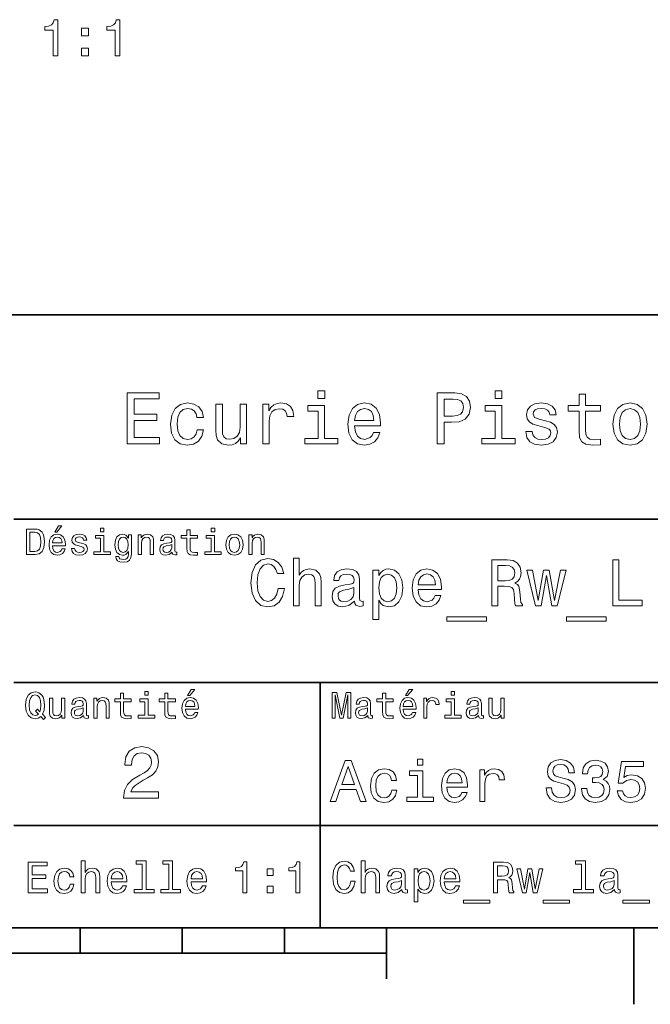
# Model space of a CAD drawing. Extents: x 0 to 297, y 0 to 210.
# Tile 3 of 5: x 163 to 224, y 2 to 99. Entities that reach past the tile are written whole.
import ezdxf

# ---------------------------------------------------------------- set-up
doc = ezdxf.new("R2010")
doc.units = 0

msp = doc.modelspace()

# ---------------------------------------------------------------- linework, layer by layer
at = {"color": 7, "lineweight": 35}
for p, q in [((97, 70), (287, 70)), ((162, 50), (287, 50)), ((162, 34), (287, 34)), ((162, 20), (287, 20)), ((10, 10), (287, 10)), ((97, 10), (287, 10)), ((98.5, 7.5), (198.5, 7.5))]:
    msp.add_line(p, q, dxfattribs=at)
at = {"color": 7, "lineweight": 35, "ltscale": 0.35}
msp.add_line((192, 20), (192, 34), dxfattribs=at)
at = {"color": 7, "lineweight": 35, "ltscale": 0.25}
msp.add_line((192, 10), (192, 20), dxfattribs=at)
at = {"color": 7, "lineweight": 35, "ltscale": 0.0625}
for p, q in [((168.5, 10), (168.5, 7.5)), ((178.5, 10), (178.5, 7.5)), ((188.5, 10), (188.5, 7.5))]:
    msp.add_line(p, q, dxfattribs=at)
at = {"color": 7, "lineweight": 35, "ltscale": 0.125}
msp.add_line((198.5, 10), (198.5, 5), dxfattribs=at)
at = {"color": 7, "lineweight": 35, "ltscale": 0.1875}
msp.add_line((222.699997, 10), (222.699997, 2.5), dxfattribs=at)
at = {"color": 7, "lineweight": 13}
for points in [[(165.846924, 95.384476), (166.305847, 95.384476), (166.305847, 98.909691), (165.962921, 98.909691), (165.872131, 98.602058), (165.690582, 98.395279), (165.413208, 98.274246), (165.029922, 98.233902), (165.029922, 97.875832), (165.846924, 97.875832)], [(171.918976, 95.384476), (172.377899, 95.384476), (172.377899, 98.909691), (172.034958, 98.909691), (171.944183, 98.602058), (171.762634, 98.395279), (171.485245, 98.274246), (171.101959, 98.233902), (171.101959, 97.875832), (171.918976, 97.875832)], [(168.625732, 97.341248), (169.321701, 97.341248), (169.321701, 98.09269), (168.625732, 98.09269)], [(168.625732, 95.384476), (169.321701, 95.384476), (169.321701, 96.135918), (168.625732, 96.135918)], [(173.109512, 57.381123), (176.279541, 57.381123), (176.279541, 57.986309), (173.772339, 57.986309), (173.772339, 59.679394), (176.005768, 59.679394), (176.005768, 60.277374), (173.772339, 60.277374), (173.772339, 61.775936), (176.221893, 61.775936), (176.221893, 62.381123), (173.109512, 62.381123)], [(192.439484, 62.554031), (191.769455, 62.554031), (191.769455, 61.833572), (192.439484, 61.833572)], [(203.462524, 57.381123), (204.125351, 57.381123), (204.125351, 59.492073), (204.860229, 59.492073), (205.602295, 59.528095), (206.193085, 59.780258), (206.574921, 60.270172), (206.704605, 60.940201), (206.603745, 61.559795), (206.315552, 62.013687), (205.840057, 62.287464), (205.191635, 62.381123), (203.462524, 62.381123)], [(205.01152, 61.76873), (205.443802, 61.725502), (205.760803, 61.588615), (205.94812, 61.336452), (206.01297, 60.940201), (205.940918, 60.522331), (205.746399, 60.270172), (205.414978, 60.140488), (204.96109, 60.104465), (204.125351, 60.104465), (204.125351, 61.76873)], [(209.788177, 62.554031), (209.118149, 62.554031), (209.118149, 61.833572), (209.788177, 61.833572)], [(217.353027, 60.579971), (217.353027, 58.64193), (217.396255, 58.015129), (217.597992, 57.582851), (218.001434, 57.330688), (218.685883, 57.244236), (219.43515, 57.280258), (219.43515, 57.827808), (218.887604, 57.78458), (218.390488, 57.842216), (218.123917, 58.022331), (218.008652, 58.324928), (217.98703, 58.75), (217.98703, 60.579971), (219.43515, 60.579971), (219.43515, 61.120316), (217.98703, 61.120316), (217.98703, 62.251438), (217.353027, 62.251438), (217.353027, 61.120316), (216.257935, 61.120316), (216.257935, 60.579971)], [(179.932281, 59.967579), (180.559082, 59.967579), (180.429398, 60.543945), (180.119598, 60.997837), (179.636887, 61.278816), (179.010086, 61.386887), (178.318436, 61.242794), (177.792511, 60.839336), (177.46109, 60.183716), (177.345825, 59.304752), (177.453888, 58.432995), (177.778091, 57.78458), (178.289627, 57.381123), (178.988464, 57.244236), (179.608063, 57.352303), (180.090775, 57.6549), (180.42218, 58.130402), (180.566284, 58.764408), (179.96109, 58.764408), (179.853027, 58.36095), (179.651291, 58.058357), (179.363113, 57.871037), (179.010086, 57.8134), (178.570602, 57.907059), (178.253601, 58.195244), (178.059082, 58.663544), (177.994232, 59.326366), (178.059082, 59.974781), (178.260803, 60.443081), (178.585007, 60.731266), (179.010086, 60.83213), (179.38472, 60.767288), (179.66571, 60.601585), (179.853027, 60.327808)], [(184.788177, 61.25), (184.154175, 61.25), (184.154175, 59.016571), (184.082123, 58.497837), (183.873199, 58.123196), (183.548996, 57.892651), (183.123917, 57.820602), (182.785294, 57.878242), (182.569168, 58.051151), (182.446686, 58.346542), (182.417862, 58.764408), (182.417862, 61.25), (181.783859, 61.25), (181.783859, 58.706772), (181.805481, 58.195244), (181.942368, 57.770172), (182.360229, 57.381123), (183.030258, 57.244236), (183.390488, 57.294666), (183.700287, 57.424351), (183.966858, 57.647694), (184.182999, 57.971901), (184.182999, 57.381123), (184.788177, 57.381123)], [(186.380402, 57.381123), (187.014404, 57.381123), (187.014404, 59.592937), (187.079254, 60.12608), (187.273773, 60.507923), (187.590775, 60.738472), (188.015854, 60.817722), (188.332855, 60.767288), (188.570602, 60.623199), (188.714691, 60.378242), (188.765121, 60.046829), (189.406342, 60.046829), (189.319885, 60.630402), (189.082123, 61.048271), (188.685883, 61.30043), (188.145538, 61.386887), (187.778091, 61.32925), (187.46109, 61.185158), (187.180115, 60.940201), (186.956772, 60.608788), (186.956772, 61.25), (186.380402, 61.25)], [(192.417862, 57.914265), (192.417862, 61.120316), (190.789627, 61.120316), (190.789627, 60.579971), (191.783859, 60.579971), (191.783859, 57.914265), (190.48703, 57.914265), (190.48703, 57.381123), (193.729111, 57.381123), (193.729111, 57.914265)], [(195.37175, 59.131844), (197.907776, 59.131844), (197.914978, 59.427231), (197.799713, 60.255764), (197.482712, 60.875359), (196.978378, 61.25), (196.30835, 61.386887), (195.65274, 61.242794), (195.148407, 60.839336), (194.824203, 60.183716), (194.708923, 59.319164), (194.817001, 58.432995), (195.141205, 57.78458), (195.638321, 57.381123), (196.286743, 57.244236), (196.848694, 57.337894), (197.309799, 57.582851), (197.648407, 57.971901), (197.842941, 58.490631), (197.216141, 58.490631), (197.086456, 58.20245), (196.899139, 57.986309), (196.365997, 57.8134), (195.955322, 57.892651), (195.645538, 58.14481), (195.443802, 58.555473), (195.37175, 59.110229)], [(195.37175, 59.664986), (195.451004, 60.162102), (195.645538, 60.529537), (195.940918, 60.75288), (196.329971, 60.83213), (196.711807, 60.75288), (197.007202, 60.529537), (197.187317, 60.162102), (197.252167, 59.664986)], [(209.766571, 57.914265), (209.766571, 61.120316), (208.138321, 61.120316), (208.138321, 60.579971), (209.132568, 60.579971), (209.132568, 57.914265), (207.835724, 57.914265), (207.835724, 57.381123), (211.077805, 57.381123), (211.077805, 57.914265)], [(214.060516, 59.636166), (213.44812, 59.780258), (212.994232, 59.945965), (212.842941, 60.28458), (212.886169, 60.522331), (213.03746, 60.695244), (213.282425, 60.803314), (213.635437, 60.846542), (213.97406, 60.803314), (214.240631, 60.67363), (214.413544, 60.479107), (214.485596, 60.219738), (215.105194, 60.219738), (215.105194, 60.23415), (214.997116, 60.70245), (214.701721, 61.069885), (214.240631, 61.30043), (213.635437, 61.386887), (213.023056, 61.30043), (212.57637, 61.062679), (212.29538, 60.709652), (212.208939, 60.262966), (212.273773, 59.830688), (212.475494, 59.528095), (212.806915, 59.311958), (213.289627, 59.16066), (213.995682, 58.987751), (214.427948, 58.807636), (214.543228, 58.663544), (214.586456, 58.447407), (214.521606, 58.180836), (214.348694, 57.979107), (214.067719, 57.849422), (213.693085, 57.806194), (213.296829, 57.849422), (213.008636, 58.000721), (212.814117, 58.245674), (212.734863, 58.584293), (212.122482, 58.584293), (212.223343, 58.007923), (212.518738, 57.590057), (212.98703, 57.337894), (213.635437, 57.244236), (214.312683, 57.337894), (214.809799, 57.590057), (215.112396, 57.993515), (215.220459, 58.519451), (215.141205, 58.973343), (214.917862, 59.283138), (214.55043, 59.484871)], [(220.65274, 59.311958), (220.768005, 58.432995), (221.099426, 57.78458), (221.625366, 57.381123), (222.331421, 57.244236), (223.030258, 57.381123), (223.556198, 57.777374), (223.887604, 58.425793), (224.010086, 59.311958), (223.887604, 60.190922), (223.556198, 60.846542), (223.030258, 61.242794), (222.331421, 61.386887), (221.625366, 61.242794), (221.099426, 60.839336), (220.768005, 60.190922)], [(221.301147, 59.319164), (221.365997, 59.967579), (221.567719, 60.435879), (221.891937, 60.72406), (222.331421, 60.824928), (222.763687, 60.72406), (223.087891, 60.443081), (223.289627, 59.967579), (223.361679, 59.319164), (223.289627, 58.663544), (223.087891, 58.188038), (222.763687, 57.899853), (222.331421, 57.806194), (221.891937, 57.899853), (221.567719, 58.188038), (221.365997, 58.663544)], [(166.004318, 48.728386), (166.216858, 48.728386), (166.717575, 49.340778), (166.364548, 49.340778)], [(164.080688, 49.030979), (163.248566, 49.030979), (163.248566, 46.530979), (164.080688, 46.530979), (164.473343, 46.610229), (164.765137, 46.851585), (164.945251, 47.244236), (165.010086, 47.780979), (164.952454, 48.328529), (164.880402, 48.544666), (164.779541, 48.717579), (164.487747, 48.951729), (164.296829, 49.009365)], [(164.055481, 48.731987), (164.329254, 48.677952), (164.516571, 48.512245), (164.628235, 48.216858), (164.664261, 47.780979), (164.624634, 47.359509), (164.51297, 47.064121), (164.322052, 46.887608), (164.055481, 46.829971), (163.583572, 46.829971), (163.583572, 48.731987)], [(165.784576, 47.406338), (167.052597, 47.406338), (167.056198, 47.554035), (166.998566, 47.9683), (166.840057, 48.278099), (166.587891, 48.465416), (166.252884, 48.533859), (165.925079, 48.461815), (165.672913, 48.260086), (165.510803, 47.932278), (165.453171, 47.5), (165.507202, 47.056915), (165.669312, 46.732708), (165.917862, 46.530979), (166.242081, 46.462536), (166.523056, 46.509365), (166.753601, 46.631844), (166.922913, 46.826366), (167.020172, 47.085735), (166.706772, 47.085735), (166.641937, 46.941643), (166.548264, 46.833572), (166.281708, 46.747116), (166.07637, 46.786743), (165.921463, 46.912823), (165.820602, 47.118156), (165.784576, 47.395531)], [(165.784576, 47.672909), (165.824203, 47.921471), (165.921463, 48.105186), (166.069168, 48.216858), (166.263687, 48.256485), (166.454605, 48.216858), (166.60231, 48.105186), (166.692368, 47.921471), (166.724777, 47.672909)], [(168.623199, 47.658501), (168.317001, 47.730545), (168.090057, 47.8134), (168.014404, 47.982708), (168.036026, 48.101585), (168.111664, 48.188038), (168.234146, 48.242073), (168.41066, 48.263687), (168.579971, 48.242073), (168.713257, 48.177231), (168.799713, 48.079971), (168.835739, 47.950287), (169.145538, 47.950287), (169.145538, 47.957493), (169.091492, 48.191643), (168.943802, 48.375359), (168.713257, 48.490635), (168.41066, 48.533859), (168.104462, 48.490635), (167.881119, 48.371758), (167.740631, 48.195244), (167.697403, 47.971901), (167.729828, 47.755764), (167.830688, 47.604465), (167.996399, 47.496399), (168.237747, 47.42075), (168.590775, 47.334293), (168.806915, 47.244236), (168.864548, 47.172188), (168.886169, 47.064121), (168.853745, 46.930836), (168.767288, 46.829971), (168.626801, 46.765129), (168.439484, 46.743515), (168.241348, 46.765129), (168.09726, 46.840778), (168, 46.963257), (167.960373, 47.132565), (167.654175, 47.132565), (167.704605, 46.844379), (167.85231, 46.635445), (168.086456, 46.509365), (168.41066, 46.462536), (168.749283, 46.509365), (168.997833, 46.635445), (169.149139, 46.837173), (169.203171, 47.100143), (169.163544, 47.327087), (169.05188, 47.481987), (168.868149, 47.582851)], [(170.8134, 46.79755), (170.8134, 48.400574), (169.999283, 48.400574), (169.999283, 48.130402), (170.496399, 48.130402), (170.496399, 46.79755), (169.847977, 46.79755), (169.847977, 46.530979), (171.469025, 46.530979), (171.469025, 46.79755)], [(170.824203, 49.117435), (170.489197, 49.117435), (170.489197, 48.757202), (170.824203, 48.757202)], [(173.518738, 46.617435), (173.518738, 48.465416), (173.216141, 48.465416), (173.216141, 48.152016), (172.967575, 48.4366), (172.816284, 48.508644), (172.646973, 48.533859), (172.340775, 48.461815), (172.103027, 48.260086), (171.94812, 47.935879), (171.894089, 47.5), (171.94812, 47.060516), (172.103027, 46.736309), (172.340775, 46.530979), (172.646973, 46.462536), (172.819885, 46.487751), (172.963974, 46.552593), (173.216141, 46.826366), (173.216141, 46.552593), (173.187317, 46.336456), (173.108063, 46.181557), (172.956772, 46.091499), (172.729828, 46.059078), (172.531708, 46.080692), (172.391205, 46.134727), (172.30835, 46.228386), (172.283142, 46.354465), (171.976944, 46.354465), (171.976944, 46.340057), (172.023773, 46.109509), (172.167862, 45.9366), (172.398407, 45.824928), (172.711823, 45.785301), (173.086456, 45.839336), (173.335022, 45.990635), (173.47551, 46.253601)], [(172.221909, 47.5), (172.254318, 47.820606), (172.351593, 48.058357), (172.502884, 48.198845), (172.704605, 48.249279), (172.917145, 48.198845), (173.075653, 48.058357), (173.172913, 47.820606), (173.208939, 47.5), (173.172913, 47.172188), (173.075653, 46.938038), (172.917145, 46.793949), (172.704605, 46.747116), (172.502884, 46.793949), (172.351593, 46.938038), (172.254318, 47.175793)], [(174.181549, 46.530979), (174.498566, 46.530979), (174.498566, 47.647694), (174.530975, 47.903458), (174.635452, 48.090778), (174.797546, 48.206051), (175.013687, 48.249279), (175.1866, 48.213257), (175.294662, 48.115993), (175.348709, 47.953888), (175.366714, 47.737751), (175.366714, 46.530979), (175.683716, 46.530979), (175.683716, 47.802593), (175.669312, 48.058357), (175.604462, 48.270893), (175.391937, 48.465416), (175.060516, 48.533859), (174.876801, 48.508644), (174.721909, 48.440201), (174.588623, 48.324928), (174.484146, 48.170029), (174.484146, 48.465416), (174.181549, 48.465416)], [(177.499283, 46.783142), (177.499283, 46.772335), (177.517288, 46.649857), (177.57132, 46.5634), (177.798264, 46.494957), (177.974777, 46.523773), (177.974777, 46.76873), (177.899139, 46.757923), (177.798264, 46.804756), (177.780258, 46.948845), (177.780258, 47.950287), (177.73703, 48.206051), (177.610947, 48.386166), (177.391205, 48.494236), (177.081406, 48.533859), (176.778824, 48.490635), (176.555481, 48.368156), (176.414978, 48.177231), (176.368149, 47.925072), (176.368149, 47.903458), (176.65274, 47.903458), (176.677948, 48.054756), (176.757202, 48.162823), (176.886887, 48.227665), (177.070602, 48.25288), (177.247116, 48.234871), (177.373199, 48.180836), (177.448853, 48.087173), (177.47406, 47.957493), (177.459656, 47.806194), (177.402023, 47.730545), (177.257919, 47.694523), (176.987747, 47.665707), (176.677948, 47.600864), (176.458206, 47.485592), (176.328537, 47.305473), (176.28891, 47.038906), (176.324921, 46.801151), (176.4366, 46.624638), (176.616714, 46.512966), (176.86528, 46.473343), (177.200287, 46.548992)], [(178.943802, 48.130402), (178.943802, 47.161381), (178.965424, 46.84798), (179.066284, 46.631844), (179.268005, 46.505764), (179.610229, 46.462536), (179.984863, 46.480545), (179.984863, 46.754322), (179.71109, 46.732708), (179.46254, 46.761528), (179.329254, 46.851585), (179.271606, 47.00288), (179.260803, 47.215416), (179.260803, 48.130402), (179.984863, 48.130402), (179.984863, 48.400574), (179.260803, 48.400574), (179.260803, 48.966137), (178.943802, 48.966137), (178.943802, 48.400574), (178.396255, 48.400574), (178.396255, 48.130402)], [(181.656342, 46.79755), (181.656342, 48.400574), (180.842224, 48.400574), (180.842224, 48.130402), (181.33934, 48.130402), (181.33934, 46.79755), (180.690918, 46.79755), (180.690918, 46.530979), (182.311966, 46.530979), (182.311966, 46.79755)], [(181.667145, 49.117435), (181.332138, 49.117435), (181.332138, 48.757202), (181.667145, 48.757202)], [(182.762253, 47.496399), (182.819885, 47.056915), (182.985596, 46.732708), (183.248566, 46.530979), (183.601593, 46.462536), (183.951004, 46.530979), (184.213974, 46.729107), (184.379684, 47.053314), (184.440918, 47.496399), (184.379684, 47.935879), (184.213974, 48.263687), (183.951004, 48.461815), (183.601593, 48.533859), (183.248566, 48.461815), (182.985596, 48.260086), (182.819885, 47.935879)], [(183.086456, 47.5), (183.118881, 47.824207), (183.219742, 48.058357), (183.381851, 48.20245), (183.601593, 48.25288), (183.817719, 48.20245), (183.979828, 48.061958), (184.080688, 47.824207), (184.116714, 47.5), (184.080688, 47.172188), (183.979828, 46.934437), (183.817719, 46.790344), (183.601593, 46.743515), (183.381851, 46.790344), (183.219742, 46.934437), (183.118881, 47.172188)], [(185.024506, 46.530979), (185.341492, 46.530979), (185.341492, 47.647694), (185.373917, 47.903458), (185.478394, 48.090778), (185.640488, 48.206051), (185.856628, 48.249279), (186.029541, 48.213257), (186.137604, 48.115993), (186.19165, 47.953888), (186.209656, 47.737751), (186.209656, 46.530979), (186.526657, 46.530979), (186.526657, 47.802593), (186.512253, 48.058357), (186.447403, 48.270893), (186.234879, 48.465416), (185.903458, 48.533859), (185.719742, 48.508644), (185.56485, 48.440201), (185.431564, 48.324928), (185.327087, 48.170029), (185.327087, 48.465416), (185.024506, 48.465416)], [(177.463257, 47.208214), (177.420029, 47.020893), (177.304749, 46.876801), (177.131851, 46.783142), (176.919312, 46.750721), (176.782425, 46.76873), (176.68515, 46.826366), (176.623917, 46.927231), (176.605911, 47.067722), (176.620316, 47.193802), (176.677948, 47.283859), (176.908508, 47.384727), (177.200287, 47.427952), (177.463257, 47.514408)], [(187.871048, 43.203171), (187.741364, 42.658501), (187.52739, 42.269451), (187.229111, 42.029537), (186.878967, 41.951729), (186.457504, 42.068443), (186.126801, 42.418587), (185.906342, 42.989193), (185.835022, 43.780258), (185.906342, 44.564842), (186.120316, 45.14193), (186.451019, 45.492073), (186.878967, 45.615273), (187.190201, 45.55043), (187.456055, 45.368874), (187.663544, 45.077087), (187.806198, 44.675072), (188.422195, 44.675072), (188.227676, 45.291065), (187.890488, 45.757923), (187.430115, 46.049709), (186.878967, 46.153458), (186.19165, 45.991352), (185.666428, 45.537464), (185.329254, 44.791786), (185.21254, 43.780258), (185.329254, 42.76873), (185.666428, 42.023052), (186.19165, 41.562679), (186.878967, 41.407059), (187.481995, 41.530258), (187.968307, 41.873917), (188.311966, 42.438038), (188.493515, 43.203171)], [(189.381851, 41.530258), (189.952454, 41.530258), (189.952454, 43.540344), (190.010818, 44.000721), (190.198853, 44.337894), (190.490646, 44.545387), (190.879684, 44.623199), (191.190933, 44.558357), (191.385452, 44.383286), (191.482712, 44.091499), (191.515137, 43.70245), (191.515137, 41.530258), (192.085739, 41.530258), (192.085739, 43.819164), (192.059799, 44.279537), (191.943085, 44.662102), (191.560516, 45.012245), (190.963989, 45.135445), (190.639771, 45.090057), (190.360962, 44.966858), (190.127533, 44.772331), (189.952454, 44.506485), (189.952454, 46.185879), (189.381851, 46.185879)], [(208.795395, 41.530258), (209.398422, 41.530258), (209.398422, 43.430115), (210.01442, 43.430115), (210.468307, 43.41066), (210.753601, 43.319885), (210.909225, 43.105907), (210.974075, 42.723343), (211.006485, 42.139767), (211.045395, 41.757202), (211.123199, 41.530258), (211.804047, 41.530258), (211.804047, 41.653458), (211.654907, 41.835014), (211.603027, 42.172188), (211.557648, 42.898415), (211.447418, 43.4366), (211.298279, 43.605186), (211.06485, 43.728386), (211.324219, 43.890488), (211.505768, 44.117435), (211.622482, 44.402737), (211.661392, 44.746395), (211.570618, 45.291065), (211.311249, 45.699566), (210.883286, 45.945965), (210.299713, 46.030258), (208.795395, 46.030258)], [(210.131134, 45.479107), (210.526657, 45.440201), (210.805481, 45.317001), (210.98056, 45.090057), (211.03891, 44.733429), (210.974075, 44.357346), (210.798996, 44.130402), (210.500732, 44.013687), (210.092224, 43.981266), (209.398422, 43.981266), (209.398422, 45.479107)], [(220.635452, 41.530258), (223.527374, 41.530258), (223.527374, 42.074928), (221.231995, 42.074928), (221.231995, 46.030258), (220.635452, 46.030258)], [(195.35376, 41.98415), (195.35376, 41.964695), (195.386169, 41.744236), (195.483429, 41.588615), (195.891937, 41.465416), (196.209656, 41.517288), (196.209656, 41.958214), (196.073486, 41.938759), (195.891937, 42.023052), (195.859512, 42.282421), (195.859512, 44.085014), (195.781708, 44.545387), (195.554764, 44.869595), (195.159225, 45.064121), (194.601593, 45.135445), (194.056915, 45.057636), (193.654907, 44.837173), (193.402023, 44.493515), (193.317734, 44.039623), (193.317734, 44.000721), (193.829971, 44.000721), (193.875366, 44.273052), (194.018021, 44.467579), (194.25145, 44.584293), (194.582138, 44.629681), (194.899857, 44.59726), (195.126801, 44.5), (195.26297, 44.331409), (195.308365, 44.09798), (195.282425, 43.825645), (195.17868, 43.68948), (194.919312, 43.624638), (194.432999, 43.572765), (193.875366, 43.456051), (193.479828, 43.248558), (193.246399, 42.924351), (193.175079, 42.444523), (193.239914, 42.016571), (193.440933, 41.698845), (193.765137, 41.497837), (194.21254, 41.426514), (194.815567, 41.562679)], [(197.726944, 44.474064), (197.726944, 45.012245), (197.156342, 45.012245), (197.156342, 40.181557), (197.726944, 40.181557), (197.726944, 42.061958), (197.927963, 41.757202), (198.154907, 41.556194), (198.72551, 41.407059), (199.270172, 41.530258), (199.698135, 41.899857), (199.976944, 42.483429), (200.080704, 43.274494), (199.976944, 44.059078), (199.698135, 44.642651), (199.270172, 45.005764), (198.72551, 45.135445), (198.414276, 45.096542), (198.148422, 44.973343), (197.921478, 44.76585)], [(198.62825, 41.919308), (198.245682, 42.003601), (197.966858, 42.262966), (197.791794, 42.684437), (197.733429, 43.274494), (197.791794, 43.858067), (197.966858, 44.279537), (198.245682, 44.532421), (198.62825, 44.623199), (198.978394, 44.532421), (199.257202, 44.273052), (199.432281, 43.851585), (199.497131, 43.274494), (199.432281, 42.690922), (199.257202, 42.262966), (198.978394, 42.003601)], [(201.591507, 43.105907), (203.873932, 43.105907), (203.880402, 43.371758), (203.776657, 44.117435), (203.491364, 44.675072), (203.037476, 45.012245), (202.434448, 45.135445), (201.844391, 45.005764), (201.390503, 44.642651), (201.098709, 44.052593), (200.994965, 43.274494), (201.092224, 42.476944), (201.384018, 41.893372), (201.831421, 41.530258), (202.414993, 41.407059), (202.920761, 41.491352), (203.335739, 41.711815), (203.640503, 42.061958), (203.815567, 42.528816), (203.25145, 42.528816), (203.134735, 42.269451), (202.966141, 42.074928), (202.486313, 41.919308), (202.116714, 41.990631), (201.837906, 42.217579), (201.656342, 42.587173), (201.591507, 43.086452)], [(201.591507, 43.585735), (201.662827, 44.033138), (201.837906, 44.363831), (202.10376, 44.564842), (202.453888, 44.636166), (202.797562, 44.564842), (203.0634, 44.363831), (203.22551, 44.033138), (203.283875, 43.585735)], [(213.626083, 41.530258), (214.144821, 44.48703), (214.663544, 41.530258), (215.208221, 41.530258), (216.064133, 45.012245), (215.51297, 45.012245), (214.935883, 42.055473), (214.42363, 45.012245), (213.859512, 45.012245), (213.34726, 42.055473), (212.770172, 45.012245), (212.22551, 45.012245), (213.081421, 41.530258)], [(195.28891, 42.749279), (195.211105, 42.412102), (195.003601, 42.152737), (194.692368, 41.98415), (194.309799, 41.925793), (194.0634, 41.958214), (193.888336, 42.061958), (193.778107, 42.243515), (193.745682, 42.496395), (193.771622, 42.723343), (193.875366, 42.885445), (194.290344, 43.067001), (194.815567, 43.14481), (195.28891, 43.30043)], [(204.386169, 40.453888), (204.386169, 40), (208.289627, 40), (208.289627, 40.453888)], [(216.096542, 40.453888), (216.096542, 40), (220, 40), (220, 40.453888)], [(164.642654, 30.685879), (164.916428, 30.401297), (165.107346, 30.592218), (164.811966, 30.894812), (164.963257, 31.305475), (165.010086, 31.780979), (164.941635, 32.339336), (164.862396, 32.56628), (164.757919, 32.753601), (164.46254, 33.009365), (164.282425, 33.074207), (164.08429, 33.099422), (163.702454, 33.009365), (163.41066, 32.757202), (163.223343, 32.342937), (163.158508, 31.780979), (163.223343, 31.219019), (163.407059, 30.804754), (163.698853, 30.54899), (164.08429, 30.462536), (164.39769, 30.520172)], [(164.41571, 30.916426), (164.260803, 30.801151), (164.08429, 30.765129), (163.850143, 30.829971), (163.666428, 31.024494), (163.543945, 31.341497), (163.504318, 31.780979), (163.543945, 32.216858), (163.662827, 32.537464), (163.846542, 32.731987), (164.08429, 32.80043), (164.318451, 32.731987), (164.502167, 32.533859), (164.621033, 32.213257), (164.664261, 31.780979), (164.631851, 31.40634), (164.5634, 31.150576), (164.329254, 31.395533), (164.13472, 31.211815)], [(172.438034, 32.130402), (172.438034, 31.161383), (172.459656, 30.847982), (172.560516, 30.631844), (172.762253, 30.505762), (173.104462, 30.462536), (173.479111, 30.480547), (173.479111, 30.754322), (173.205338, 30.732708), (172.956772, 30.761526), (172.823486, 30.851583), (172.765854, 31.002882), (172.755035, 31.215418), (172.755035, 32.130402), (173.479111, 32.130402), (173.479111, 32.400574), (172.755035, 32.400574), (172.755035, 32.966137), (172.438034, 32.966137), (172.438034, 32.400574), (171.890488, 32.400574), (171.890488, 32.130402)], [(175.161377, 33.117435), (174.82637, 33.117435), (174.82637, 32.757202), (175.161377, 32.757202)], [(176.775223, 32.130402), (176.775223, 31.161383), (176.796829, 30.847982), (176.89769, 30.631844), (177.099426, 30.505762), (177.44165, 30.462536), (177.816284, 30.480547), (177.816284, 30.754322), (177.542511, 30.732708), (177.293945, 30.761526), (177.16066, 30.851583), (177.103027, 31.002882), (177.092224, 31.215418), (177.092224, 32.130402), (177.816284, 32.130402), (177.816284, 32.400574), (177.092224, 32.400574), (177.092224, 32.966137), (176.775223, 32.966137), (176.775223, 32.400574), (176.227661, 32.400574), (176.227661, 32.130402)], [(179.015854, 32.728386), (179.228394, 32.728386), (179.729111, 33.340778), (179.376083, 33.340778)], [(193.183716, 30.530979), (193.46109, 30.530979), (193.46109, 32.80043), (193.929398, 30.530979), (194.239197, 30.530979), (194.703888, 32.80043), (194.703888, 30.530979), (194.984863, 30.530979), (194.984863, 33.030979), (194.545395, 33.030979), (194.08429, 30.826368), (193.626801, 33.030979), (193.183716, 33.030979)], [(198.100861, 32.130402), (198.100861, 31.161383), (198.122482, 30.847982), (198.223343, 30.631844), (198.425079, 30.505762), (198.767288, 30.462536), (199.141937, 30.480547), (199.141937, 30.754322), (198.868149, 30.732708), (198.619598, 30.761526), (198.486313, 30.851583), (198.42868, 31.002882), (198.417862, 31.215418), (198.417862, 32.130402), (199.141937, 32.130402), (199.141937, 32.400574), (198.417862, 32.400574), (198.417862, 32.966137), (198.100861, 32.966137), (198.100861, 32.400574), (197.553314, 32.400574), (197.553314, 32.130402)], [(200.341492, 32.728386), (200.554031, 32.728386), (201.054749, 33.340778), (200.701736, 33.340778)], [(205.161377, 33.117435), (204.82637, 33.117435), (204.82637, 32.757202), (205.161377, 32.757202)], [(166.998566, 32.465416), (166.681549, 32.465416), (166.681549, 31.348703), (166.645538, 31.089336), (166.541061, 30.902016), (166.378967, 30.786743), (166.166428, 30.750719), (165.997116, 30.779539), (165.889053, 30.865993), (165.827805, 31.013687), (165.8134, 31.222622), (165.8134, 32.465416), (165.496399, 32.465416), (165.496399, 31.193804), (165.507202, 30.93804), (165.575653, 30.725504), (165.784576, 30.530979), (166.119598, 30.462536), (166.299713, 30.487751), (166.454605, 30.552593), (166.587891, 30.664265), (166.695969, 30.826368), (166.695969, 30.530979), (166.998566, 30.530979)], [(168.824921, 30.78314), (168.824921, 30.772333), (168.842941, 30.649855), (168.896973, 30.5634), (169.123917, 30.494957), (169.30043, 30.523775), (169.30043, 30.768732), (169.224777, 30.757925), (169.123917, 30.804754), (169.105911, 30.948847), (169.105911, 31.950287), (169.062683, 32.206051), (168.9366, 32.386166), (168.716858, 32.494236), (168.407059, 32.533859), (168.104462, 32.490635), (167.881119, 32.368156), (167.740631, 32.177231), (167.693802, 31.925072), (167.693802, 31.903458), (167.978394, 31.903458), (168.003601, 32.054756), (168.082855, 32.162823), (168.21254, 32.227665), (168.396255, 32.25288), (168.572769, 32.234871), (168.698853, 32.180836), (168.77449, 32.087173), (168.799713, 31.957493), (168.785309, 31.806194), (168.727661, 31.730547), (168.583572, 31.694523), (168.3134, 31.665705), (168.003601, 31.600864), (167.783859, 31.48559), (167.654175, 31.305475), (167.614548, 31.038904), (167.650574, 30.801151), (167.762253, 30.62464), (167.942368, 30.512968), (168.190918, 30.473343), (168.52594, 30.54899)], [(169.844376, 30.530979), (170.161377, 30.530979), (170.161377, 31.647694), (170.193802, 31.903458), (170.298279, 32.090778), (170.460373, 32.206051), (170.676514, 32.249279), (170.849426, 32.213257), (170.957489, 32.115993), (171.011536, 31.95389), (171.029541, 31.737751), (171.029541, 30.530979), (171.346542, 30.530979), (171.346542, 31.802593), (171.332138, 32.058357), (171.267288, 32.270893), (171.054749, 32.465416), (170.723343, 32.533859), (170.539627, 32.508644), (170.38472, 32.440201), (170.251434, 32.324928), (170.146973, 32.170029), (170.146973, 32.465416), (169.844376, 32.465416)], [(175.150574, 30.79755), (175.150574, 32.400574), (174.336456, 32.400574), (174.336456, 32.130402), (174.833572, 32.130402), (174.833572, 30.79755), (174.185165, 30.79755), (174.185165, 30.530979), (175.806198, 30.530979), (175.806198, 30.79755)], [(178.796112, 31.40634), (180.064117, 31.40634), (180.067719, 31.554033), (180.010086, 31.9683), (179.851593, 32.278099), (179.599426, 32.465416), (179.264404, 32.533859), (178.9366, 32.461815), (178.684433, 32.260086), (178.522339, 31.932276), (178.464691, 31.5), (178.518738, 31.056915), (178.680832, 30.732708), (178.929398, 30.530979), (179.253601, 30.462536), (179.534576, 30.509365), (179.765137, 30.631844), (179.934433, 30.826368), (180.031708, 31.085733), (179.718292, 31.085733), (179.653458, 30.941643), (179.559799, 30.833572), (179.293228, 30.747118), (179.087891, 30.786743), (178.932999, 30.912823), (178.832138, 31.118155), (178.796112, 31.395533)], [(178.796112, 31.672911), (178.835739, 31.921469), (178.932999, 32.105186), (179.080688, 32.216858), (179.275208, 32.256485), (179.466141, 32.216858), (179.613831, 32.105186), (179.703888, 31.921469), (179.736313, 31.672911)], [(196.656342, 30.78314), (196.656342, 30.772333), (196.674347, 30.649855), (196.728394, 30.5634), (196.955338, 30.494957), (197.131851, 30.523775), (197.131851, 30.768732), (197.056198, 30.757925), (196.955338, 30.804754), (196.937317, 30.948847), (196.937317, 31.950287), (196.894089, 32.206051), (196.768005, 32.386166), (196.548264, 32.494236), (196.23848, 32.533859), (195.935883, 32.490635), (195.71254, 32.368156), (195.572052, 32.177231), (195.525223, 31.925072), (195.525223, 31.903458), (195.809799, 31.903458), (195.835022, 32.054756), (195.914261, 32.162823), (196.043945, 32.227665), (196.227661, 32.25288), (196.404175, 32.234871), (196.530258, 32.180836), (196.605911, 32.087173), (196.631119, 31.957493), (196.616714, 31.806194), (196.559082, 31.730547), (196.414978, 31.694523), (196.144806, 31.665705), (195.835022, 31.600864), (195.61528, 31.48559), (195.485596, 31.305475), (195.445969, 31.038904), (195.481995, 30.801151), (195.593658, 30.62464), (195.773773, 30.512968), (196.022339, 30.473343), (196.357346, 30.54899)], [(200.121765, 31.40634), (201.389771, 31.40634), (201.393372, 31.554033), (201.335739, 31.9683), (201.177231, 32.278099), (200.925079, 32.465416), (200.590057, 32.533859), (200.262253, 32.461815), (200.010086, 32.260086), (199.847977, 31.932276), (199.790344, 31.5), (199.844376, 31.056915), (200.006485, 30.732708), (200.255051, 30.530979), (200.579254, 30.462536), (200.860229, 30.509365), (201.090775, 30.631844), (201.260086, 30.826368), (201.357346, 31.085733), (201.043945, 31.085733), (200.979111, 30.941643), (200.885452, 30.833572), (200.618881, 30.747118), (200.413544, 30.786743), (200.258652, 30.912823), (200.157776, 31.118155), (200.121765, 31.395533)], [(200.121765, 31.672911), (200.161377, 31.921469), (200.258652, 32.105186), (200.406342, 32.216858), (200.600861, 32.256485), (200.791794, 32.216858), (200.939484, 32.105186), (201.029541, 31.921469), (201.061966, 31.672911)], [(202.131851, 30.530979), (202.448853, 30.530979), (202.448853, 31.636887), (202.481262, 31.903458), (202.578537, 32.094379), (202.73703, 32.209652), (202.94957, 32.249279), (203.108063, 32.224064), (203.226944, 32.152016), (203.298996, 32.029537), (203.324203, 31.863832), (203.644806, 31.863832), (203.601593, 32.155621), (203.482712, 32.364552), (203.284576, 32.490635), (203.014404, 32.533859), (202.830688, 32.505043), (202.672195, 32.432995), (202.531708, 32.310516), (202.420029, 32.144814), (202.420029, 32.465416), (202.131851, 32.465416)], [(205.150574, 30.79755), (205.150574, 32.400574), (204.336456, 32.400574), (204.336456, 32.130402), (204.833572, 32.130402), (204.833572, 30.79755), (204.185165, 30.79755), (204.185165, 30.530979), (205.806198, 30.530979), (205.806198, 30.79755)], [(207.499283, 30.78314), (207.499283, 30.772333), (207.517288, 30.649855), (207.57132, 30.5634), (207.798264, 30.494957), (207.974777, 30.523775), (207.974777, 30.768732), (207.899139, 30.757925), (207.798264, 30.804754), (207.780258, 30.948847), (207.780258, 31.950287), (207.73703, 32.206051), (207.610947, 32.386166), (207.391205, 32.494236), (207.081406, 32.533859), (206.778824, 32.490635), (206.555481, 32.368156), (206.414978, 32.177231), (206.368149, 31.925072), (206.368149, 31.903458), (206.65274, 31.903458), (206.677948, 32.054756), (206.757202, 32.162823), (206.886887, 32.227665), (207.070602, 32.25288), (207.247116, 32.234871), (207.373199, 32.180836), (207.448853, 32.087173), (207.47406, 31.957493), (207.459656, 31.806194), (207.402023, 31.730547), (207.257919, 31.694523), (206.987747, 31.665705), (206.677948, 31.600864), (206.458206, 31.48559), (206.328537, 31.305475), (206.28891, 31.038904), (206.324921, 30.801151), (206.4366, 30.62464), (206.616714, 30.512968), (206.86528, 30.473343), (207.200287, 30.54899)], [(210.010086, 32.465416), (209.693085, 32.465416), (209.693085, 31.348703), (209.657059, 31.089336), (209.552597, 30.902016), (209.390488, 30.786743), (209.177948, 30.750719), (209.008636, 30.779539), (208.900574, 30.865993), (208.83934, 31.013687), (208.824921, 31.222622), (208.824921, 32.465416), (208.507919, 32.465416), (208.507919, 31.193804), (208.518738, 30.93804), (208.587173, 30.725504), (208.796112, 30.530979), (209.131119, 30.462536), (209.311234, 30.487751), (209.466141, 30.552593), (209.599426, 30.664265), (209.707489, 30.826368), (209.707489, 30.530979), (210.010086, 30.530979)], [(168.78891, 31.208212), (168.745682, 31.020893), (168.630402, 30.876801), (168.457489, 30.78314), (168.244965, 30.750719), (168.108063, 30.768732), (168.010803, 30.826368), (167.94957, 30.927233), (167.931549, 31.067722), (167.945969, 31.193804), (168.003601, 31.283861), (168.234146, 31.384726), (168.52594, 31.427954), (168.78891, 31.514408)], [(196.620316, 31.208212), (196.577087, 31.020893), (196.461823, 30.876801), (196.28891, 30.78314), (196.07637, 30.750719), (195.939484, 30.768732), (195.842224, 30.826368), (195.780975, 30.927233), (195.76297, 31.067722), (195.777374, 31.193804), (195.835022, 31.283861), (196.065567, 31.384726), (196.357346, 31.427954), (196.620316, 31.514408)], [(207.463257, 31.208212), (207.420029, 31.020893), (207.304749, 30.876801), (207.131851, 30.78314), (206.919312, 30.750719), (206.782425, 30.768732), (206.68515, 30.826368), (206.623917, 30.927233), (206.605911, 31.067722), (206.620316, 31.193804), (206.677948, 31.283861), (206.908508, 31.384726), (207.200287, 31.427954), (207.463257, 31.514408)], [(172.742065, 22.700289), (176.178665, 22.700289), (176.178665, 23.319885), (173.462524, 23.319885), (173.613831, 23.658503), (173.873199, 23.939482), (174.672897, 24.45101), (175.097977, 24.667147), (175.573486, 24.976946), (175.912094, 25.337177), (176.106628, 25.762249), (176.178665, 26.244957), (176.056183, 26.850143), (175.717575, 27.325649), (175.198837, 27.628242), (174.528809, 27.736313), (173.837173, 27.613834), (173.311234, 27.275217), (172.97261, 26.734871), (172.857346, 26.021614), (172.857346, 25.92075), (173.512955, 25.92075), (173.512955, 25.978386), (173.577805, 26.4683), (173.772324, 26.828531), (174.082123, 27.059078), (174.492783, 27.138329), (174.91066, 27.066282), (175.220459, 26.886168), (175.42218, 26.605188), (175.494232, 26.252163), (175.443802, 25.92075), (175.306915, 25.639771), (175.076355, 25.394814), (174.759354, 25.178675), (174.33429, 24.948128), (173.628235, 24.501442), (173.131119, 24.025938), (172.835724, 23.449568), (172.742065, 22.721903)], [(192.982712, 22.360231), (193.51297, 22.360231), (193.933716, 23.536024), (195.530258, 23.536024), (195.951004, 22.360231), (196.492798, 22.360231), (195.028824, 26.365995), (194.440918, 26.365995)], [(202.048996, 26.49856), (201.51297, 26.49856), (201.51297, 25.922192), (202.048996, 25.922192)], [(214.642654, 23.680117), (214.118149, 23.680117), (214.233429, 23.069164), (214.521606, 22.619596), (214.965424, 22.348703), (215.564835, 22.250721), (216.158508, 22.342941), (216.60231, 22.596542), (216.88472, 22.994238), (216.988464, 23.518732), (216.902023, 23.991356), (216.659943, 24.296831), (216.268005, 24.49856), (215.743515, 24.648417), (215.293945, 24.757925), (215, 24.884727), (214.832855, 25.069164), (214.780975, 25.357349), (214.832855, 25.616714), (214.982712, 25.812681), (215.213257, 25.945246), (215.530258, 25.991356), (215.853027, 25.933718), (216.106628, 25.778099), (216.273773, 25.518732), (216.354462, 25.167149), (216.878967, 25.167149), (216.878967, 25.178675), (216.786743, 25.720463), (216.515854, 26.12392), (216.08934, 26.377522), (215.51297, 26.463978), (214.994232, 26.377522), (214.590775, 26.135448), (214.331406, 25.760807), (214.239197, 25.276657), (214.314117, 24.844381), (214.533142, 24.550434), (214.878967, 24.354467), (215.351593, 24.204613), (215.818451, 24.072046), (216.170029, 23.945246), (216.383286, 23.760807), (216.458206, 23.461096), (216.389053, 23.155621), (216.210373, 22.925074), (215.939484, 22.780981), (215.587891, 22.734871), (215.195969, 22.798271), (214.896255, 22.98271), (214.706055, 23.282421)], [(217.570602, 23.616716), (217.570602, 23.57637), (217.662827, 23.023056), (217.933716, 22.60807), (218.360229, 22.342941), (218.925079, 22.244957), (219.52449, 22.342941), (219.97406, 22.596542), (220.262253, 23), (220.365997, 23.518732), (220.319885, 23.858791), (220.193085, 24.135448), (219.985596, 24.348703), (219.708939, 24.504324), (220.083572, 24.815563), (220.216141, 25.311239), (220.129684, 25.760807), (219.881836, 26.100864), (219.478378, 26.314121), (218.925079, 26.38905), (218.406342, 26.296831), (218.008636, 26.043228), (217.749283, 25.639771), (217.662827, 25.103746), (217.662827, 25.063402), (218.175797, 25.063402), (218.221893, 25.432278), (218.371765, 25.697407), (218.613831, 25.858791), (218.953888, 25.916428), (219.253601, 25.870317), (219.472626, 25.749281), (219.605194, 25.553314), (219.657059, 25.288185), (219.605194, 25.005764), (219.466858, 24.815563), (219.224777, 24.700289), (218.896255, 24.665707), (218.671463, 24.671471), (218.671463, 24.216139), (218.953888, 24.227667), (219.317001, 24.175793), (219.587891, 24.037464), (219.749283, 23.812681), (219.806915, 23.518732), (219.743515, 23.184439), (219.57637, 22.9366), (219.311234, 22.780981), (218.959656, 22.729107), (218.596542, 22.786745), (218.331406, 22.959656), (218.164261, 23.236313), (218.100861, 23.616716)], [(221.0634, 23.40346), (221.190201, 22.930836), (221.472626, 22.56196), (221.887604, 22.331413), (222.417862, 22.244957), (223, 22.348703), (223.455322, 22.631124), (223.743515, 23.080692), (223.853027, 23.657061), (223.755035, 24.193085), (223.478378, 24.613834), (223.046112, 24.884727), (222.48703, 24.98271), (222.054749, 24.913546), (221.720459, 24.723343), (221.881836, 25.801153), (223.634003, 25.801153), (223.634003, 26.273777), (221.495682, 26.273777), (221.17868, 24.152739), (221.639771, 24.152739), (221.97406, 24.423632), (222.400574, 24.521614), (222.769455, 24.458214), (223.051865, 24.273777), (223.230545, 23.991356), (223.293945, 23.628242), (223.230545, 23.265131), (223.046112, 22.98271), (222.763687, 22.804035), (222.400574, 22.740635), (222.095093, 22.780981), (221.858795, 22.913546), (221.685883, 23.121038), (221.599426, 23.40346)], [(194.118149, 24.025938), (194.734863, 25.789627), (195.351578, 24.025938)], [(198.982712, 24.429396), (199.484146, 24.429396), (199.380402, 24.890491), (199.132568, 25.253603), (198.746399, 25.478386), (198.244949, 25.564842), (197.69165, 25.449568), (197.270889, 25.126802), (197.005768, 24.602306), (196.913544, 23.899136), (197, 23.201731), (197.259369, 22.682999), (197.668594, 22.360231), (198.227661, 22.250721), (198.723343, 22.337177), (199.109512, 22.579252), (199.374634, 22.959656), (199.489914, 23.46686), (199.005768, 23.46686), (198.919312, 23.144093), (198.757919, 22.902018), (198.527374, 22.752163), (198.244949, 22.706053), (197.893372, 22.780981), (197.639771, 23.011528), (197.484146, 23.386168), (197.432281, 23.916428), (197.484146, 24.43516), (197.645538, 24.809799), (197.904892, 25.040346), (198.244949, 25.121038), (198.544662, 25.069164), (198.769455, 24.9366), (198.919312, 24.717581)], [(202.031708, 22.786745), (202.031708, 25.351585), (200.729111, 25.351585), (200.729111, 24.91931), (201.52449, 24.91931), (201.52449, 22.786745), (200.48703, 22.786745), (200.48703, 22.360231), (203.080688, 22.360231), (203.080688, 22.786745)], [(204.394806, 23.760807), (206.42363, 23.760807), (206.429398, 23.99712), (206.337173, 24.659943), (206.083572, 25.155621), (205.680115, 25.455332), (205.144089, 25.564842), (204.619598, 25.449568), (204.216141, 25.126802), (203.956772, 24.602306), (203.864548, 23.910664), (203.951004, 23.201731), (204.210373, 22.682999), (204.608063, 22.360231), (205.126801, 22.250721), (205.57637, 22.325649), (205.945251, 22.521614), (206.216141, 22.832853), (206.371765, 23.247839), (205.870316, 23.247839), (205.766571, 23.017292), (205.616714, 22.844381), (205.190201, 22.706053), (204.861664, 22.769453), (204.613831, 22.971182), (204.452454, 23.299713), (204.394806, 23.743517)], [(204.394806, 24.187321), (204.458206, 24.585014), (204.613831, 24.878963), (204.850143, 25.057638), (205.161377, 25.121038), (205.466858, 25.057638), (205.703171, 24.878963), (205.84726, 24.585014), (205.899139, 24.187321)], [(207.610947, 22.360231), (208.118149, 22.360231), (208.118149, 24.129684), (208.170029, 24.556196), (208.325653, 24.861671), (208.579254, 25.04611), (208.919312, 25.10951), (209.172913, 25.069164), (209.363113, 24.953892), (209.478394, 24.757925), (209.518738, 24.492796), (210.031708, 24.492796), (209.96254, 24.959656), (209.772339, 25.293949), (209.455338, 25.495678), (209.023056, 25.564842), (208.729111, 25.518732), (208.47551, 25.40346), (208.250717, 25.207493), (208.072052, 24.942364), (208.072052, 25.455332), (207.610947, 25.455332)], [(163.393372, 13.428675), (165.295395, 13.428675), (165.295395, 13.791787), (163.791061, 13.791787), (163.791061, 14.807637), (165.131119, 14.807637), (165.131119, 15.166427), (163.791061, 15.166427), (163.791061, 16.065563), (165.260803, 16.065563), (165.260803, 16.428675), (163.393372, 16.428675)], [(168.610947, 13.428675), (168.991348, 13.428675), (168.991348, 14.768732), (169.030258, 15.075649), (169.155624, 15.300432), (169.350143, 15.438761), (169.609512, 15.490635), (169.817001, 15.447407), (169.946686, 15.330692), (170.011536, 15.136168), (170.033142, 14.876801), (170.033142, 13.428675), (170.413544, 13.428675), (170.413544, 14.954612), (170.396255, 15.261528), (170.318451, 15.516571), (170.0634, 15.75), (169.66571, 15.832133), (169.44957, 15.801874), (169.263687, 15.719741), (169.108063, 15.590058), (168.991348, 15.412825), (168.991348, 16.532421), (168.610947, 16.532421)], [(174.572052, 16.212536), (174.572052, 13.748559), (173.789627, 13.748559), (173.789627, 13.428675), (175.730545, 13.428675), (175.730545, 13.748559), (174.952454, 13.748559), (174.952454, 16.532421), (173.97551, 16.532421), (173.97551, 16.212536)], [(177.174347, 16.212536), (177.174347, 13.748559), (176.391937, 13.748559), (176.391937, 13.428675), (178.332855, 13.428675), (178.332855, 13.748559), (177.554749, 13.748559), (177.554749, 16.532421), (176.577805, 16.532421), (176.577805, 16.212536)], [(184.416412, 13.428675), (184.809784, 13.428675), (184.809784, 16.450289), (184.515839, 16.450289), (184.438034, 16.1866), (184.28241, 16.009367), (184.044662, 15.905621), (183.716125, 15.871038), (183.716125, 15.564121), (184.416412, 15.564121)], [(189.621033, 13.428675), (190.014404, 13.428675), (190.014404, 16.450289), (189.720459, 16.450289), (189.642639, 16.1866), (189.48703, 16.009367), (189.249268, 15.905621), (188.920746, 15.871038), (188.920746, 15.564121), (189.621033, 15.564121)], [(195.001434, 14.543948), (194.914978, 14.180836), (194.772339, 13.92147), (194.573486, 13.761528), (194.340057, 13.709655), (194.059082, 13.787464), (193.838623, 14.020894), (193.691635, 14.401298), (193.644089, 14.928675), (193.691635, 15.45173), (193.83429, 15.836456), (194.054749, 16.069885), (194.340057, 16.152018), (194.547546, 16.108789), (194.724777, 15.987753), (194.863113, 15.793228), (194.958206, 15.525217), (195.368881, 15.525217), (195.239197, 15.93588), (195.014404, 16.247118), (194.707489, 16.441643), (194.340057, 16.510807), (193.881851, 16.402739), (193.531708, 16.100145), (193.306915, 15.603026), (193.229111, 14.928675), (193.306915, 14.254323), (193.531708, 13.757205), (193.881851, 13.450289), (194.340057, 13.346542), (194.742081, 13.428675), (195.066284, 13.657782), (195.295395, 14.033862), (195.416428, 14.543948)], [(196.008652, 13.428675), (196.389053, 13.428675), (196.389053, 14.768732), (196.427948, 15.075649), (196.553314, 15.300432), (196.747833, 15.438761), (197.007202, 15.490635), (197.214691, 15.447407), (197.344376, 15.330692), (197.409225, 15.136168), (197.430832, 14.876801), (197.430832, 13.428675), (197.811234, 13.428675), (197.811234, 14.954612), (197.793945, 15.261528), (197.716141, 15.516571), (197.46109, 15.75), (197.0634, 15.832133), (196.84726, 15.801874), (196.661377, 15.719741), (196.505768, 15.590058), (196.389053, 15.412825), (196.389053, 16.532421), (196.008652, 16.532421)], [(208.951004, 13.428675), (209.353027, 13.428675), (209.353027, 14.695246), (209.763687, 14.695246), (210.066284, 14.682277), (210.256485, 14.621758), (210.360229, 14.479107), (210.403458, 14.224064), (210.425079, 13.835014), (210.451004, 13.579971), (210.502884, 13.428675), (210.956772, 13.428675), (210.956772, 13.510807), (210.857346, 13.631845), (210.822769, 13.856628), (210.792511, 14.340778), (210.719025, 14.699568), (210.619598, 14.81196), (210.463974, 14.894093), (210.636887, 15.002162), (210.757919, 15.153459), (210.835739, 15.34366), (210.861664, 15.572767), (210.801147, 15.93588), (210.628235, 16.208214), (210.342941, 16.372478), (209.953888, 16.428675), (208.951004, 16.428675)], [(217.583572, 16.212536), (217.583572, 13.748559), (216.801147, 13.748559), (216.801147, 13.428675), (218.742081, 13.428675), (218.742081, 13.748559), (217.963974, 13.748559), (217.963974, 16.532421), (216.98703, 16.532421), (216.98703, 16.212536)], [(167.48703, 14.980548), (167.863113, 14.980548), (167.785309, 15.326369), (167.599426, 15.598703), (167.309799, 15.767292), (166.933716, 15.832133), (166.518738, 15.745678), (166.203171, 15.503603), (166.004318, 15.110231), (165.935165, 14.582853), (166, 14.059798), (166.194519, 13.67075), (166.501434, 13.428675), (166.920746, 13.346542), (167.292511, 13.411384), (167.582138, 13.592939), (167.780975, 13.878242), (167.867432, 14.258646), (167.504318, 14.258646), (167.439484, 14.016571), (167.318451, 13.835014), (167.145538, 13.722623), (166.933716, 13.688041), (166.670029, 13.744237), (166.479828, 13.917148), (166.363113, 14.198127), (166.324203, 14.595821), (166.363113, 14.984871), (166.484146, 15.26585), (166.67868, 15.438761), (166.933716, 15.49928), (167.158508, 15.460375), (167.327087, 15.360951), (167.439484, 15.196686)], [(171.546112, 14.479107), (173.067719, 14.479107), (173.072052, 14.656341), (173.002884, 15.153459), (172.812683, 15.525217), (172.510086, 15.75), (172.108063, 15.832133), (171.714691, 15.745678), (171.412109, 15.503603), (171.217575, 15.110231), (171.148422, 14.591499), (171.213257, 14.059798), (171.407776, 13.67075), (171.706055, 13.428675), (172.095108, 13.346542), (172.432281, 13.402739), (172.708939, 13.549712), (172.912109, 13.783141), (173.028824, 14.09438), (172.65274, 14.09438), (172.574936, 13.92147), (172.46254, 13.791787), (172.142654, 13.688041), (171.896255, 13.735591), (171.710373, 13.886888), (171.58934, 14.133286), (171.546112, 14.466139)], [(171.546112, 14.798992), (171.593658, 15.097262), (171.710373, 15.317724), (171.887604, 15.45173), (172.121033, 15.49928), (172.350143, 15.45173), (172.527374, 15.317724), (172.635452, 15.097262), (172.674347, 14.798992)], [(179.353027, 14.479107), (180.874634, 14.479107), (180.878967, 14.656341), (180.809799, 15.153459), (180.619598, 15.525217), (180.317001, 15.75), (179.914978, 15.832133), (179.521606, 15.745678), (179.219025, 15.503603), (179.02449, 15.110231), (178.955338, 14.591499), (179.020172, 14.059798), (179.214691, 13.67075), (179.51297, 13.428675), (179.902023, 13.346542), (180.239197, 13.402739), (180.515854, 13.549712), (180.719025, 13.783141), (180.835739, 14.09438), (180.459656, 14.09438), (180.381851, 13.92147), (180.269455, 13.791787), (179.94957, 13.688041), (179.703171, 13.735591), (179.517288, 13.886888), (179.396255, 14.133286), (179.353027, 14.466139)], [(179.353027, 14.798992), (179.400574, 15.097262), (179.517288, 15.317724), (179.694519, 15.45173), (179.927948, 15.49928), (180.157059, 15.45173), (180.33429, 15.317724), (180.442368, 15.097262), (180.481262, 14.798992)], [(186.798264, 15.105908), (187.394806, 15.105908), (187.394806, 15.75), (186.798264, 15.75)], [(199.989914, 13.731268), (199.989914, 13.7183), (200.011536, 13.571326), (200.07637, 13.46758), (200.348709, 13.385448), (200.560516, 13.42003), (200.560516, 13.713977), (200.469742, 13.701009), (200.348709, 13.757205), (200.327087, 13.930116), (200.327087, 15.131845), (200.275223, 15.438761), (200.123917, 15.6549), (199.860229, 15.784582), (199.48848, 15.832133), (199.125366, 15.78026), (198.857346, 15.633286), (198.688766, 15.404179), (198.632568, 15.101585), (198.632568, 15.075649), (198.97406, 15.075649), (199.004318, 15.257205), (199.099426, 15.386889), (199.255051, 15.464698), (199.47551, 15.494957), (199.687317, 15.473343), (199.838623, 15.408502), (199.929398, 15.29611), (199.959656, 15.140491), (199.942368, 14.958934), (199.873199, 14.868156), (199.700287, 14.824928), (199.376083, 14.790346), (199.004318, 14.712537), (198.740631, 14.574208), (198.585022, 14.358069), (198.53746, 14.038185), (198.580688, 13.752882), (198.714691, 13.541066), (198.930832, 13.407061), (199.229111, 13.35951), (199.631119, 13.450289)], [(201.572052, 15.391211), (201.572052, 15.75), (201.19165, 15.75), (201.19165, 12.529539), (201.572052, 12.529539), (201.572052, 13.783141), (201.706055, 13.579971), (201.857346, 13.445966), (202.237747, 13.346542), (202.600861, 13.428675), (202.886169, 13.675073), (203.072052, 14.064121), (203.141205, 14.591499), (203.072052, 15.114553), (202.886169, 15.503603), (202.600861, 15.745678), (202.237747, 15.832133), (202.030258, 15.806196), (201.853027, 15.724064), (201.701736, 15.585735)], [(202.172913, 13.688041), (201.917862, 13.744237), (201.731995, 13.917148), (201.61528, 14.198127), (201.57637, 14.591499), (201.61528, 14.980548), (201.731995, 15.261528), (201.917862, 15.430116), (202.172913, 15.490635), (202.406342, 15.430116), (202.592224, 15.257205), (202.708939, 14.976225), (202.752167, 14.591499), (202.708939, 14.20245), (202.592224, 13.917148), (202.406342, 13.744237)], [(204.148422, 14.479107), (205.670029, 14.479107), (205.674347, 14.656341), (205.605194, 15.153459), (205.414993, 15.525217), (205.112396, 15.75), (204.710373, 15.832133), (204.317001, 15.745678), (204.014404, 15.503603), (203.819885, 15.110231), (203.750717, 14.591499), (203.815567, 14.059798), (204.010086, 13.67075), (204.308365, 13.428675), (204.697403, 13.346542), (205.034576, 13.402739), (205.311234, 13.549712), (205.514404, 13.783141), (205.631119, 14.09438), (205.255051, 14.09438), (205.177231, 13.92147), (205.06485, 13.791787), (204.744965, 13.688041), (204.498566, 13.735591), (204.312683, 13.886888), (204.19165, 14.133286), (204.148422, 14.466139)], [(204.148422, 14.798992), (204.195969, 15.097262), (204.312683, 15.317724), (204.489914, 15.45173), (204.723343, 15.49928), (204.952454, 15.45173), (205.129684, 15.317724), (205.237747, 15.097262), (205.276657, 14.798992)], [(209.841492, 16.061239), (210.105194, 16.035303), (210.291061, 15.953171), (210.407776, 15.801874), (210.446686, 15.564121), (210.403458, 15.313401), (210.286743, 15.162104), (210.087891, 15.084294), (209.815567, 15.06268), (209.353027, 15.06268), (209.353027, 16.061239)], [(212.171478, 13.428675), (212.517288, 15.399857), (212.863113, 13.428675), (213.226227, 13.428675), (213.796829, 15.75), (213.429398, 15.75), (213.044678, 13.778819), (212.703171, 15.75), (212.327087, 15.75), (211.985596, 13.778819), (211.600861, 15.75), (211.237747, 15.75), (211.80835, 13.428675)], [(220.808365, 13.731268), (220.808365, 13.7183), (220.829971, 13.571326), (220.894821, 13.46758), (221.167145, 13.385448), (221.378967, 13.42003), (221.378967, 13.713977), (221.288193, 13.701009), (221.167145, 13.757205), (221.145538, 13.930116), (221.145538, 15.131845), (221.093658, 15.438761), (220.942368, 15.6549), (220.67868, 15.784582), (220.306915, 15.832133), (219.943802, 15.78026), (219.675797, 15.633286), (219.507202, 15.404179), (219.451019, 15.101585), (219.451019, 15.075649), (219.792511, 15.075649), (219.822769, 15.257205), (219.917877, 15.386889), (220.073486, 15.464698), (220.293945, 15.494957), (220.505768, 15.473343), (220.657059, 15.408502), (220.747849, 15.29611), (220.778107, 15.140491), (220.760803, 14.958934), (220.69165, 14.868156), (220.518738, 14.824928), (220.194534, 14.790346), (219.822769, 14.712537), (219.559082, 14.574208), (219.403458, 14.358069), (219.355911, 14.038185), (219.399139, 13.752882), (219.533142, 13.541066), (219.749283, 13.407061), (220.047546, 13.35951), (220.44957, 13.450289)], [(199.946686, 14.241355), (199.894806, 14.016571), (199.756485, 13.84366), (199.548996, 13.731268), (199.293945, 13.692364), (199.129684, 13.713977), (199.01297, 13.783141), (198.939484, 13.904179), (198.917862, 14.072767), (198.935165, 14.224064), (199.004318, 14.332133), (199.280975, 14.453171), (199.631119, 14.505044), (199.946686, 14.60879)], [(220.765137, 14.241355), (220.713257, 14.016571), (220.574936, 13.84366), (220.367432, 13.731268), (220.112396, 13.692364), (219.948135, 13.713977), (219.831421, 13.783141), (219.757935, 13.904179), (219.736313, 14.072767), (219.753601, 14.224064), (219.822769, 14.332133), (220.099426, 14.453171), (220.44957, 14.505044), (220.765137, 14.60879)], [(186.798264, 13.428675), (187.394806, 13.428675), (187.394806, 14.072767), (186.798264, 14.072767)], [(206.011536, 12.711096), (206.011536, 12.408502), (208.613831, 12.408502), (208.613831, 12.711096)], [(213.818451, 12.711096), (213.818451, 12.408502), (216.420746, 12.408502), (216.420746, 12.711096)], [(221.625366, 12.711096), (221.625366, 12.408502), (224.227676, 12.408502), (224.227676, 12.711096)]]:
    msp.add_lwpolyline(points, close=True, dxfattribs=at)

doc.saveas('drawing.dxf')
